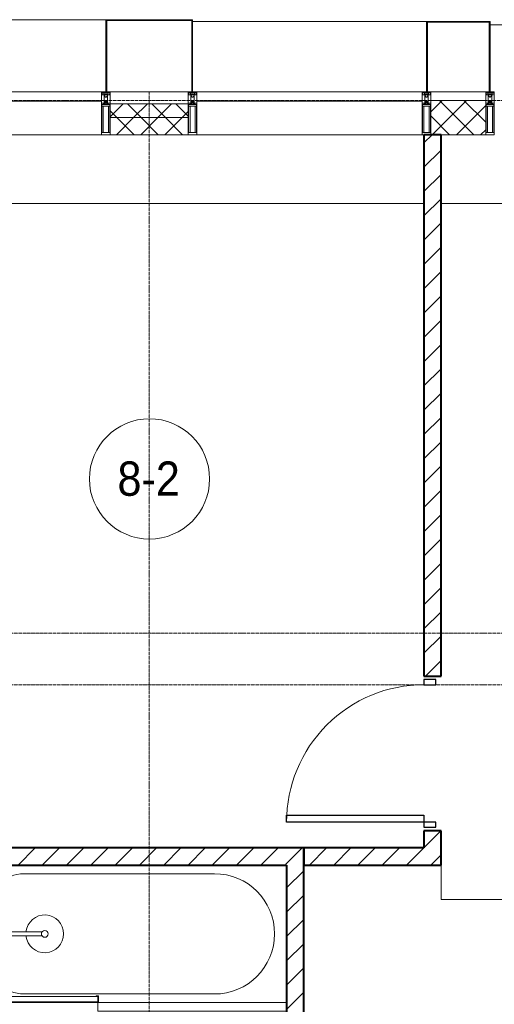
# Model space of a CAD drawing. Header units: millimetres. Extents: x 5617 to 107604, y 7718 to 206326.
# Tile 57 of 65: x 56237 to 59001, y 27840 to 33570. Entities that reach past the tile are written whole.
import ezdxf

# ---------------------------------------------------------------- set-up
doc = ezdxf.new("R2010")
doc.units = ezdxf.units.MM
doc.linetypes.add('ADSK_Линия сетки', pattern=[25, 20, -2.5, 0, -2.5])
doc.linetypes.add('Линия сетки', pattern=[25, 20, -2.5, 0, -2.5])
for name, color, linetype, lineweight in [('Двери', 7, 'Continuous', 18), ('Импосты витража', 7, 'Continuous', 18), ('Колонны', 7, 'Continuous', 18), ('Марки помещений', 7, 'Continuous', 20), ('Мебель', 7, 'Continuous', 18), ('Оси', 7, 'Continuous', 9), ('Панели витража', 7, 'Continuous', 18), ('Перекрытия', 7, 'Continuous', 18), ('Сантехнические приборы', 7, 'Continuous', 18), ('Стены', 7, 'Continuous', 18), ('Стены разрез', 7, 'Continuous', 40), ('Стены штриховка', 7, 'Continuous', 40), ('Элементы узлов', 7, 'Continuous', 18)]:
    doc.layers.add(name, color=color, linetype=linetype, lineweight=lineweight)
doc.styles.add('Arial_3', font='arial.ttf', dxfattribs={"width": 0.9, "height": 200})
pattern_1 = [(45, (0, 0), (-70.71068, 70.71068), [])]
pattern_2 = [(45, (0, 0), (-70.71068, 70.71068), []), (135, (0, 0), (-70.71068, -70.71068), [])]

# ---------------------------------------------------------------- blocks, each defined once
blk = doc.blocks.new('MR_Ванна - Санузел с ванной_1800x800-2638737-МКСС_К4_L17_58_200_')
at = {"layer": 'Сантехнические приборы', "color": 253, "true_color": 0xaaaaaa}
for p, q in [((630, 750), (-480, 750)), ((210, 800.1), (195, 800.1)), ((195, 800.1), (195, 760)), ((195, 760), (210, 760)), ((200, 765), (200, 795.1)), ((200, 795.1), (210, 795.1)), ((200, 795.1), (200, 765)), ((895, 795.1), (200, 795.1)), ((210, 765), (200, 765)), ((200, 765), (895, 765)), ((210, 795.1), (210, 800.1)), ((210, 800), (885, 800)), ((210, 760), (210, 765)), ((895, 765), (835, 765)), ((835, 765), (835, 760)), ((835, 760), (900, 760)), ((900, 800), (885, 800)), ((885, 800), (885, 795.1)), ((885, 795.1), (895, 795.1)), ((895, 795.1), (895, 765)), ((895, 765), (895, 795.1)), ((900, 760), (900, 800)), ((900, 760), (900, 509.8)), ((826.3, 529.1), (858, 529.1)), ((826.3, 505.7), (826.3, 529.1)), ((830, 529.1), (830, 550)), ((858, 529.1), (858, 411.3)), ((826.3, 411.3), (826.3, 478.7)), ((858, 493.3), (866, 493.3)), ((858, 466.4), (858, 493.3)), ((866, 466.4), (858, 466.4)), ((866, 496), (880, 496)), ((866, 464), (866, 496)), ((866, 493.3), (866, 466.4)), ((880, 464), (866, 464)), ((880, 509.8), (900, 509.8)), ((880, 450), (880, 509.8)), ((880, 496), (880, 464)), ((900, 509.8), (900, 450)), ((524.9, 411.3), (880, 411.3)), ((900, 450), (880, 450)), ((880, 411.3), (880, 388.7)), ((900, 450), (900, 360)), ((880, 388.7), (524.9, 388.7)), ((770.9, 301.9), (770.9, 348.9)), ((770.9, 348.9), (780, 348.9)), ((780, 301.9), (780, 348.9)), ((780, 348.9), (807.5, 348.9)), ((780, 348.9), (780, 301.9)), ((807.5, 348.9), (807.5, 301.9)), ((807.5, 303.8), (807.5, 346.6)), ((807.5, 346.6), (826.3, 346.6)), ((826.3, 316.7), (826.3, 388.7)), ((858, 388.7), (858, 316.7)), ((866, 314), (866, 346)), ((866, 346), (880, 346)), ((880, 300.2), (880, 360)), ((880, 360), (900, 360)), ((880, 346), (880, 314)), ((900, 360), (900, 300.2)), ((780, 301.9), (770.9, 301.9)), ((807.5, 301.9), (780, 301.9)), ((858, 303.8), (807.5, 303.8)), ((830, 250), (830, 303.8)), ((858, 316.7), (858, 343.6)), ((858, 343.6), (866, 343.6)), ((858, 316.7), (858, 303.8)), ((866, 316.7), (858, 316.7)), ((866, 343.6), (866, 316.7)), ((880, 314), (866, 314)), ((900, 300.2), (880, 300.2)), ((900, 300.2), (900, 0)), ((-480, 50), (630, 50))]:
    blk.add_line(p, q, dxfattribs=at)
for centre, radius, start, end in [((-480, 400), 350, 90, 270), ((630, 550), 200, 360, 90), ((508.5, 400), 110, 5.91598, 354.08402), ((832.8, 492.2), 15, 90, 270), ((832.8, 492.2), 15, 244.04828, 115.95172), ((832.8, 492.2), 15, 270, 90), ((508.5, 400), 20, 90, 270), ((508.5, 400), 20, 270, 90), ((508.5, 400), 20, 325.4667, 34.5333), ((843.9, 400), 15.5, 47.00933, 132.99067), ((843.9, 400), 15.5, 227.00933, 312.99067), ((630, 250), 200, 270, 360)]:
    blk.add_arc(centre, radius, start, end, dxfattribs=at)
blk = doc.blocks.new('MR_Зона обслуживания - MR_Зона обслуживания-2638739-МКСС_К4_L17_58_200_')
at = {"layer": 'Мебель', "lineweight": 9}
for p, q in [((550, 50), (-550, 50)), ((-550, 0), (545.1, 0)), ((550, 0.1), (550, 50))]:
    blk.add_line(p, q, dxfattribs=at)
blk = doc.blocks.new('A_DOR_Door - Вн_3_Одинарная_900x2100-3250834-МКСС_К4_L17_58_200_')
at = {"layer": 'Двери', "color": 253, "lineweight": 30, "true_color": 0xaaaaaa}
for p, q in [((-400, 50), (-400, 850)), ((-400, 850), (-360, 850)), ((-400, 50), (-400, 850)), ((-360, 850), (-360, 50)), ((-430, 50), (-430, -20)), ((-400, 50), (-430, 50)), ((-360, 50), (-400, 50)), ((-400, -20), (-400, 50)), ((430, 50), (400, 50)), ((400, 50), (400, -20)), ((430, -20), (430, 50)), ((-430, -20), (-400, -20)), ((400, -20), (430, -20))]:
    blk.add_line(p, q, dxfattribs=at)
at = {"layer": 'Двери', "color": 254, "lineweight": 9, "true_color": 0xd4d4d4}
blk.add_arc((-400, 50), 800, 360, 90, dxfattribs=at)
blk = doc.blocks.new('135_SLK_K4_AR_rvt-1-МКСС_К4_L17_58_200_')
at = {"layer": 'Стены разрез', "lineweight": 9, "true_color": 0xaaaaaa}
h = blk.add_hatch(dxfattribs=at)
h.set_pattern_fill('FP_3', color=253, style=0, pattern_type=2)
h.set_pattern_definition(pattern_1)
h.paths.add_polyline_path([(131250, 28650), (131250, 28850), (131150, 28850), (131150, 28650)])
h.paths.add_polyline_path([(131150, 29750), (131250, 29750), (131250, 32900), (131150, 32900), (131150, 31326.9)])
h = blk.add_hatch(dxfattribs=at)
h.set_pattern_fill('FP_3', color=253, style=0, pattern_type=2)
h.set_pattern_definition(pattern_1)
h.paths.add_polyline_path([(130350, 28650), (130350, 28750), (128500, 28750), (128500, 28650), (130227.6, 28650)])
h = blk.add_hatch(dxfattribs=at)
h.set_pattern_fill('FP_3', color=253, style=0, pattern_type=2)
h.set_pattern_definition(pattern_1)
h.paths.add_polyline_path([(130350, 26350), (130450, 26350), (130450, 26950), (130350, 26950), (130350, 26543.1)])
h.paths.add_polyline_path([(130450, 27750), (130450, 28750), (130350, 28750), (130350, 27750)])
h = blk.add_hatch(dxfattribs=at)
h.set_pattern_fill('FP_3', color=253, style=0, pattern_type=2)
h.set_pattern_definition(pattern_1)
h.paths.add_polyline_path([(131150, 28650), (131150, 28750), (130450, 28750), (130450, 28650)])
at = {"layer": 'Перекрытия', "color": 253, "true_color": 0xaaaaaa}
for p, q in [((131150, 32500), (128000, 32500)), ((136150, 32500), (131250, 32500))]:
    blk.add_line(p, q, dxfattribs=at)
at = {"layer": 'Стены', "color": 253, "true_color": 0xaaaaaa}
for p, q in [((131250.8, 28700), (131250, 28700)), ((131250.8, 28700), (131250.8, 28450.4)), ((131250, 28450.4), (131250, 28650)), ((131250, 28450.4), (131250, 28449.6)), ((132400, 28449.6), (131250, 28449.6)), ((131250.8, 28450.4), (132400, 28450.4))]:
    blk.add_line(p, q, dxfattribs=at)
at = {"layer": 'Стены разрез', "color": 253, "true_color": 0xaaaaaa}
for p, q in [((131250, 32900), (131150, 32900)), ((131150, 32900), (131150, 29750)), ((131250, 29750), (131250, 32900)), ((131150, 29750), (131250, 29750)), ((131250, 28850), (131150, 28850)), ((131150, 28850), (131150, 28750)), ((131250, 28650), (131250, 28850)), ((130350, 28750), (128500, 28750)), ((130450, 28750), (130350, 28750)), ((130450, 27750), (130450, 28750)), ((131150, 28750), (130450, 28750)), ((130450, 28750), (130450, 28650)), ((128500, 28650), (130350, 28650)), ((130350, 28650), (130350, 27750)), ((130450, 28650), (131150, 28650)), ((131150, 28650), (131250, 28650))]:
    blk.add_line(p, q, dxfattribs=at)
at = {"layer": 'Двери', "color": 253, "lineweight": 18, "true_color": 0xaaaaaa, "rotation": 90}
blk.add_blockref('A_DOR_Door - Вн_3_Одинарная_900x2100-3250834-МКСС_К4_L17_58_200_', (131200, 29300), dxfattribs=at)
at = {"layer": 'Мебель', "color": 253, "lineweight": 18, "true_color": 0xaaaaaa, "rotation": 180}
blk.add_blockref('MR_Зона обслуживания - MR_Зона обслуживания-2638739-МКСС_К4_L17_58_200_', (129800, 27850), dxfattribs=at)
at = {"layer": 'Сантехнические приборы', "color": 253, "lineweight": 18, "true_color": 0xaaaaaa, "rotation": 180}
blk.add_blockref('MR_Ванна - Санузел с ванной_1800x800-2638737-МКСС_К4_L17_58_200_', (129450, 28650), dxfattribs=at)
blk = doc.blocks.new('System Panel - A_PAN_Glass-7513417-МКСС_К4_L17_58_200_')
at = {"layer": 'Панели витража', "color": 253, "lineweight": 5, "true_color": 0xaaaaaa}
for p, q in [((656.25, 0), (-656.25, 0)), ((-656.25, 0), (-656.25, -55)), ((656.25, -55), (656.25, 0)), ((-656.25, -55), (656.25, -55))]:
    blk.add_line(p, q, dxfattribs=at)
blk = doc.blocks.new('Rectangular Mullion - R_StandardFrame_50Wx250H-V64-МКСС_К4_L17_58_200_')
at = {"layer": 'Импосты витража', "color": 253, "lineweight": 5, "true_color": 0xaaaaaa}
blk.add_line((132872.5, 32900), (131560, 32900), dxfattribs=at)
blk = doc.blocks.new('Rectangular Mullion - 50Wx250H-2623690-МКСС_К4_L17_58_200_')
at = {"layer": 'Элементы узлов', "color": 253, "lineweight": 5, "true_color": 0xaaaaaa}
for p, q in [((-25, 65.2), (-25, 250)), ((-25, 250), (0, 250)), ((-23, 237.3), (0, 237.3)), ((-23, 237.3), (-23, 73.6)), ((-14.9, 84), (-14.9, 237.3)), ((25, 250), (0, 250)), ((23, 237.3), (0, 237.3)), ((14.9, 84), (14.9, 237.3)), ((23, 237.3), (23, 73.6)), ((25, 65.2), (25, 250)), ((-14, 65.2), (-25, 65.2)), ((0, 84), (-23, 84)), ((-0.5, 73.6), (-23, 73.6)), ((-14, 71.3), (-14, 65.2)), ((-10, 71.3), (-14, 71.3)), ((-10, 53), (-10, 71.3)), ((-7, 65.2), (-5.9, 67.3)), ((-7, 65.2), (-7, 54.7)), ((-4.1, 67.3), (-5.9, 67.3)), ((-4.1, 67.3), (-2.9, 65.1)), ((-2.9, 65.1), (-2.9, 54.6)), ((0, 84), (23, 84)), ((0.5, 73.6), (23, 73.6)), ((4.1, 67.3), (2.9, 65.1)), ((2.9, 65.1), (2.9, 54.6)), ((4.1, 67.3), (5.9, 67.3)), ((7, 65.2), (5.9, 67.3)), ((7, 65.2), (7, 54.7)), ((10, 71.3), (14, 71.3)), ((10, 53), (10, 71.3)), ((14, 71.3), (14, 65.2)), ((14, 65.2), (25, 65.2)), ((-23.8, 14.6), (-25, 14.2)), ((-25, 0), (-25, 14.2)), ((-22.3, 17), (-23.8, 17)), ((-23.8, 17), (-23.8, 14.6)), ((-22.5, 10.6), (-23.8, 14.6)), ((-22.5, 10.6), (-23.7, 9.9)), ((-23.7, 1.3), (-23.7, 9.9)), ((-23.7, 1.3), (-11.8, 1.3)), ((-23.2, 10.2), (-22.5, 8)), ((-22.5, 8), (-22.5, 4.5)), ((-21.3, 4.5), (-22.5, 4.5)), ((-22.3, 17), (-22.3, 16)), ((-22.3, 16), (-21.3, 16)), ((-19, 17.6), (-21.3, 16)), ((-21.3, 4.5), (-21.3, 6.5)), ((-21.3, 6.5), (-14.2, 6.5)), ((-18.4, 16.6), (-19, 17.6)), ((-7.4, 16.6), (-18.4, 16.6)), ((-14.2, 6.5), (-14.2, 4.5)), ((-13.2, 4.5), (-14.2, 4.5)), ((-13.2, 4.5), (-12.2, 7.2)), ((-12.7, 7.6), (-11.3, 11.4)), ((-12.7, 7.6), (-11.8, 6.9)), ((-12.2, 9), (-12.2, 14.8)), ((-12.2, 14.8), (0, 14.8)), ((-11.8, 1.3), (-11.8, 6.9)), ((-10.5, 11.2), (-11.3, 11.4)), ((-10.5, 1.5), (-10.5, 11.2)), ((-4.8, 1.5), (-10.5, 1.5)), ((-8.7, 53), (-10, 53)), ((-10, 53), (-10, 17)), ((-10, 17), (-7.5, 17)), ((-8.7, 53), (-7, 54.7)), ((-8.5, 23), (-1.5, 30)), ((-8.5, 18.5), (-8.5, 23)), ((-7.5, 18.5), (-8.5, 18.5)), ((-7.5, 17), (-7.5, 18.5)), ((-7.4, 18), (-7.4, 16.6)), ((-2.6, 18), (-7.4, 18)), ((0, 8), (-4.8, 8)), ((-4.8, 1.5), (-4.8, 8)), ((-1.3, 53), (-2.9, 54.6)), ((-2.6, 18), (-2.6, 16.8)), ((-2.6, 16.8), (0, 16.8)), ((-1.5, 30), (0, 30)), ((0, 53), (-1.3, 53)), ((0, 53), (1.3, 53)), ((1.5, 30), (0, 30)), ((2.6, 16.8), (0, 16.8)), ((0, 14.8), (0, 16.8)), ((0, 14.8), (0, 16.8)), ((12.2, 14.8), (0, 14.8)), ((0, 0), (0, 8)), ((0, 8), (4.8, 8)), ((0, 0), (0, 8)), ((1.3, 53), (2.9, 54.6)), ((8.5, 23), (1.5, 30)), ((2.6, 18), (2.6, 16.8)), ((2.6, 18), (7.4, 18)), ((4.8, 1.5), (4.8, 8)), ((4.8, 1.5), (10.5, 1.5)), ((8.7, 53), (7, 54.7)), ((7.4, 18), (7.4, 16.6)), ((7.4, 16.6), (18.4, 16.6)), ((7.5, 18.5), (8.5, 18.5)), ((7.5, 17), (7.5, 18.5)), ((10, 17), (7.5, 17)), ((8.5, 18.5), (8.5, 23)), ((8.7, 53), (10, 53)), ((10, 53), (10, 17)), ((10.5, 11.2), (11.3, 11.4)), ((10.5, 1.5), (10.5, 11.2)), ((12.7, 7.6), (11.3, 11.4)), ((12.7, 7.6), (11.8, 6.9)), ((11.8, 1.3), (11.8, 6.9)), ((23.7, 1.3), (11.8, 1.3)), ((12.2, 9), (12.2, 14.8)), ((13.2, 4.5), (12.2, 7.2)), ((13.2, 4.5), (14.2, 4.5)), ((21.3, 6.5), (14.2, 6.5)), ((14.2, 6.5), (14.2, 4.5)), ((18.4, 16.6), (19, 17.6)), ((19, 17.6), (21.3, 16)), ((22.3, 16), (21.3, 16)), ((21.3, 4.5), (21.3, 6.5)), ((21.3, 4.5), (22.5, 4.5)), ((22.3, 17), (22.3, 16)), ((22.3, 17), (23.8, 17)), ((22.5, 10.6), (23.8, 14.6)), ((22.5, 10.6), (23.7, 9.9)), ((23.2, 10.2), (22.5, 8)), ((22.5, 8), (22.5, 4.5)), ((23.7, 1.3), (23.7, 9.9)), ((23.8, 17), (23.8, 14.6)), ((23.8, 14.6), (25, 14.2)), ((25, 0), (25, 14.2)), ((-25, 0), (0, 0)), ((25, 0), (0, 0))]:
    blk.add_line(p, q, dxfattribs=at)
for centre, start, end in [((-0.5, 73.1), 360, 90), ((0.5, 73.1), 90, 180)]:
    blk.add_arc(centre, 0.5, start, end, dxfattribs=at)
blk = doc.blocks.new('Rectangular Mullion - R_StandardFrame_50Wx250H-V63-МКСС_К4_L17_58_200_')
at = {"layer": 'Импосты витража', "color": 253, "lineweight": 5, "true_color": 0xaaaaaa}
for p, q in [((-25, 0), (-25, 250)), ((-25, 250), (25, 250)), ((25, 250), (25, 0)), ((0, 0), (-25, 0)), ((25, 0), (5, 0))]:
    blk.add_line(p, q, dxfattribs=at)
blk = doc.blocks.new('Rectangular Mullion - R_StandardFrame_50Wx250H-7511672-МКСС_К4_L17_58_200_')
at = {"layer": 'Импосты витража', "color": 253, "lineweight": 5, "true_color": 0xaaaaaa}
for p, q in [((-25, 0), (-25, 250)), ((-25, 250), (25, 250)), ((25, 250), (25, 0)), ((-5, 0), (-25, 0)), ((25, 0), (0, 0))]:
    blk.add_line(p, q, dxfattribs=at)
blk = doc.blocks.new('Rectangular Mullion - R_StandardFrame_50Wx250H-V65-МКСС_К4_L17_58_200_')
at = {"layer": 'Импосты витража', "color": 253, "lineweight": 5, "true_color": 0xaaaaaa}
blk.add_line((129272.5, 32900), (128000, 32900), dxfattribs=at)
blk = doc.blocks.new('A_SLK_PAN_Type1 - Прямой тип панели-6538289-МКСС_К4_L17_58_200_')
at = {"layer": 'Колонны', "lineweight": 5}
for p, q in [((-247.5, 0), (-252.5, 0)), ((-252.5, 0), (-252.5, -420)), ((-247.5, -415), (-247.5, 0)), ((227.5, 0), (-227.5, 0)), ((247.5, 0), (247.5, -415)), ((252.5, 0), (247.5, 0)), ((252.5, -420), (252.5, 0)), ((-252.5, -420), (252.5, -420)), ((247.5, -415), (-247.5, -415))]:
    blk.add_line(p, q, dxfattribs=at)
blk = doc.blocks.new('A_SLK_PAN_Type1 - Прямой тип панели-6538290-МКСС_К4_L17_58_200_')
at = {"layer": 'Колонны', "lineweight": 5}
for p, q in [((-180, 0), (-185, 0)), ((-185, 0), (-185, -410)), ((-180, -405), (-180, 0)), ((160, 0), (-160, 0)), ((180, 0), (180, -405)), ((185, 0), (180, 0)), ((185, -410), (185, 0)), ((-185, -410), (185, -410)), ((180, -405), (-180, -405))]:
    blk.add_line(p, q, dxfattribs=at)
blk = doc.blocks.new('A_OGR_PAN_Отлив - A_OGR_PAN_Отлив-6265489-МКСС_К4_L17_58_200_')
at = {"layer": 'Колонны', "color": 253, "lineweight": 5, "true_color": 0xaaaaaa}
blk.add_line((681.25, 390), (-681.25, 390), dxfattribs=at)
blk = doc.blocks.new('A_OGR_PAN_Отлив - A_OGR_PAN_Отлив-6266202-МКСС_К4_L17_58_200_')
at = {"layer": 'Колонны', "color": 253, "lineweight": 5, "true_color": 0xaaaaaa}
blk.add_line((681.25, 410), (-681.25, 410), dxfattribs=at)
blk = doc.blocks.new('A_OGR_PAN_Отлив - A_OGR_PAN_Отлив-6265499-МКСС_К4_L17_58_200_')
at = {"layer": 'Колонны', "color": 253, "lineweight": 5, "true_color": 0xaaaaaa}
blk.add_line((681.25, 420), (-681.25, 420), dxfattribs=at)
blk = doc.blocks.new('135_SLK_K4_AR_FCD_rvt-1-МКСС_К4_L17_58_200_')
at = {"layer": 'Стены разрез', "lineweight": 5, "true_color": 0xaaaaaa}
h = blk.add_hatch(dxfattribs=at)
h.set_pattern_fill('FP_4', color=253, style=0, pattern_type=2)
h.set_pattern_definition(pattern_2)
h.paths.add_polyline_path([(129777.5, 33000), (129777.5, 33080), (129322.5, 33080), (129322.5, 33000)])
h = blk.add_hatch(dxfattribs=at)
h.set_pattern_fill('FP_4', color=253, style=0, pattern_type=2)
h.set_pattern_definition(pattern_2)
h.paths.add_polyline_path([(131510, 32900), (131510, 33100), (131190, 33100), (131190, 32900)])
h = blk.add_hatch(dxfattribs=at)
h.set_pattern_fill('FP_4', color=253, style=0, pattern_type=2)
h.set_pattern_definition(pattern_2)
h.paths.add_polyline_path([(129777.5, 32900), (129777.5, 33000), (129322.5, 33000), (129322.5, 32900)])
at = {"layer": 'Стены разрез', "color": 253, "lineweight": 9, "true_color": 0xaaaaaa}
for p, q in [((129777.5, 33080), (129322.5, 33080)), ((129322.5, 33080), (129322.5, 32900)), ((129777.5, 32900), (129777.5, 33080)), ((131510, 33100), (131190, 33100)), ((131190, 33100), (131190, 32900)), ((131510, 32900), (131510, 33100)), ((129322.5, 32900), (129777.5, 32900)), ((131190, 32900), (131510, 32900))]:
    blk.add_line(p, q, dxfattribs=at)
at = {"layer": 'Стены штриховка', "color": 253, "lineweight": 9, "true_color": 0xaaaaaa}
blk.add_line((129777.5, 33000), (129322.5, 33000), dxfattribs=at)
at = {"layer": 'Импосты витража', "color": 253, "lineweight": 5, "true_color": 0xaaaaaa, "extrusion": (0, 0, -1), "rotation": 180}
for name, p in [('Rectangular Mullion - 50Wx250H-2623690-МКСС_К4_L17_58_200_', (-129297.5, 33150)), ('Rectangular Mullion - R_StandardFrame_50Wx250H-V63-МКСС_К4_L17_58_200_', (-129297.5, 33150)), ('Rectangular Mullion - 50Wx250H-2623690-МКСС_К4_L17_58_200_', (-129802.5, 33150)), ('Rectangular Mullion - R_StandardFrame_50Wx250H-7511672-МКСС_К4_L17_58_200_', (-129802.5, 33150)), ('Rectangular Mullion - 50Wx250H-2623690-МКСС_К4_L17_58_200_', (-131165, 33150)), ('Rectangular Mullion - R_StandardFrame_50Wx250H-V63-МКСС_К4_L17_58_200_', (-131165, 33150)), ('Rectangular Mullion - 50Wx250H-2623690-МКСС_К4_L17_58_200_', (-131535, 33150)), ('Rectangular Mullion - R_StandardFrame_50Wx250H-7511672-МКСС_К4_L17_58_200_', (-131535, 33150))]:
    blk.add_blockref(name, p, dxfattribs=at)
at = {"layer": 'Импосты витража', "color": 253, "lineweight": 5, "true_color": 0xaaaaaa}
for name, p in [('Rectangular Mullion - R_StandardFrame_50Wx250H-V65-МКСС_К4_L17_58_200_', (0, 0)), ('Rectangular Mullion - R_StandardFrame_50Wx250H-V64-МКСС_К4_L17_58_200_', (-1732.5, 0))]:
    blk.add_blockref(name, p, dxfattribs=at)
at = {"layer": 'Колонны', "color": 253, "lineweight": 5, "true_color": 0xaaaaaa}
for name, p in [('A_OGR_PAN_Отлив - A_OGR_PAN_Отлив-6265499-МКСС_К4_L17_58_200_', (128616.3, 33150)), ('A_OGR_PAN_Отлив - A_OGR_PAN_Отлив-6266202-МКСС_К4_L17_58_200_', (130483.8, 33150)), ('A_OGR_PAN_Отлив - A_OGR_PAN_Отлив-6265489-МКСС_К4_L17_58_200_', (132216.3, 33150))]:
    blk.add_blockref(name, p, dxfattribs=at)
at = {"layer": 'Колонны', "color": 253, "lineweight": 5, "true_color": 0xaaaaaa, "rotation": 180}
for name, p in [('A_SLK_PAN_Type1 - Прямой тип панели-6538289-МКСС_К4_L17_58_200_', (129550, 33150)), ('A_SLK_PAN_Type1 - Прямой тип панели-6538290-МКСС_К4_L17_58_200_', (131350, 33150))]:
    blk.add_blockref(name, p, dxfattribs=at)
at = {"layer": 'Панели витража', "color": 253, "lineweight": 5, "true_color": 0xaaaaaa}
for p in [(128616.3, 33150), (130483.8, 33150)]:
    blk.add_blockref('System Panel - A_PAN_Glass-7513417-МКСС_К4_L17_58_200_', p, dxfattribs=at)
blk = doc.blocks.new('050_Марка_Помещение - Номер-620969-МКСС_К4_L17_58_200_')
at = {"layer": 'Марки помещений'}
blk.add_circle((0, 0), 3.5, dxfattribs=at)

msp = doc.modelspace()

# ---------------------------------------------------------------- linework, layer by layer
at = {"layer": 'Оси', "linetype": 'Линия сетки'}
msp.add_line((56991.3, 12025.7), (56991.3, 33150), dxfattribs=at)
at = {"layer": 'Оси', "linetype": 'ADSK_Линия сетки'}
for p, q in [((64356.3, 33100), (24852.5, 33100)), ((64356.3, 30000), (26122.5, 30000)), ((64356.3, 29700), (24852.5, 29700))]:
    msp.add_line(p, q, dxfattribs=at)

# ---------------------------------------------------------------- block references
at = {"lineweight": 5}
for name in ['135_SLK_K4_AR_FCD_rvt-1-МКСС_К4_L17_58_200_', '135_SLK_K4_AR_rvt-1-МКСС_К4_L17_58_200_']:
    msp.add_blockref(name, (-72558.7, 0), dxfattribs=at)
at = {"layer": 'Марки помещений', "xscale": 99.99999999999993, "yscale": 99.99999999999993, "zscale": 99.99999999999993}
msp.add_blockref('050_Марка_Помещение - Номер-620969-МКСС_К4_L17_58_200_', (56992.9, 30897.6), dxfattribs=at)

# ---------------------------------------------------------------- texts
at = {"layer": 'Марки помещений', "lineweight": 9, "insert": (56806.3, 30999.3), "char_height": 200, "width": 447.342, "attachment_point": 1, "style": 'Arial_3'}
msp.add_mtext('8-2', dxfattribs=at)

doc.saveas('drawing.dxf')
